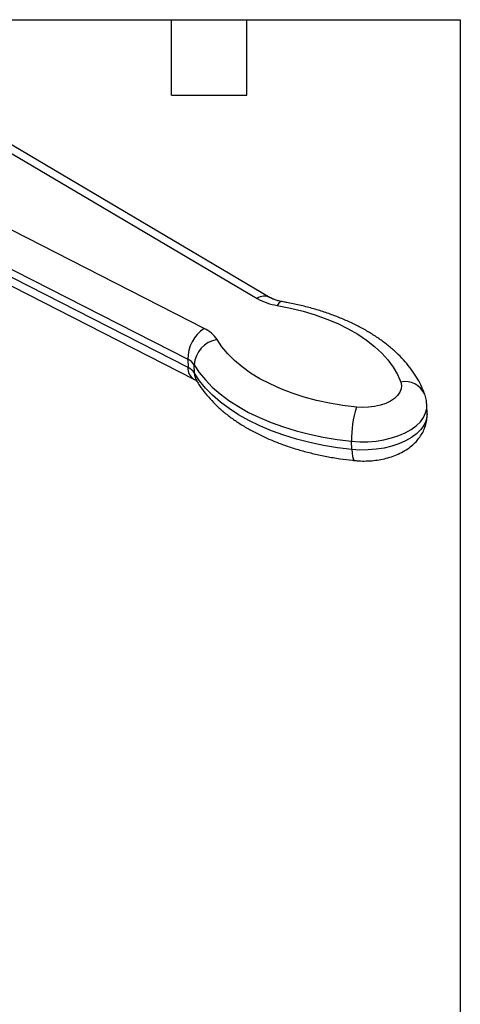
# Model space of a CAD drawing. Header units: inches. Extents: x 0.2 to 10.8, y 0.2 to 8.2.
# Tile 13 of 13: x 9 to 10.8, y 4.3 to 8.2. Entities that reach past the tile are written whole.
import ezdxf

# ---------------------------------------------------------------- set-up
doc = ezdxf.new("R2010")
doc.units = ezdxf.units.IN
doc.header["$MEASUREMENT"] = 0
doc.linetypes.add('SLD-Solid', pattern=[0])
doc.layers.add('TEXT', color=140, linetype='SLD-Solid', lineweight=25)

msp = doc.modelspace()

# ---------------------------------------------------------------- linework, layer by layer
for p, q in [((8.7089, 7.8673), (9.941, 7.1407)), ((9.9934, 7.1438), (8.7597, 7.8713)), ((9.7302, 7.0215), (8.407, 7.6964)), ((8.3391, 7.5749), (9.6648, 6.8986)), ((9.6658, 6.866), (8.3401, 7.5422)), ((8.364, 7.4952), (9.6889, 6.8194)), ((9.6648, 6.8986), (9.6658, 6.866)), ((9.6914, 6.8438), (9.6905, 6.8765)), ((10.6178, 6.6817), (10.6169, 6.7144)), ((10.3182, 6.5396), (10.3172, 6.5723))]:
    msp.add_line(p, q)
at = {"flags": 128}
for points in [[(10.0406, 7.1281), (10.0397, 7.1282), (10.0338, 7.1267), (10.0276, 7.1215), (10.0212, 7.1129)], [(10.0212, 7.1129), (10.0733, 7.1025), (10.1237, 7.09), (10.1722, 7.0755), (10.2186, 7.0589), (10.2624, 7.0405), (10.3036, 7.0202), (10.3419, 6.9982), (10.3771, 6.9747), (10.4089, 6.9497), (10.4373, 6.9234), (10.462, 6.896), (10.483, 6.8675), (10.5001, 6.8381), (10.5131, 6.8081)], [(10.3363, 6.7079), (10.2821, 6.7148), (10.2292, 6.7238), (10.1777, 6.735), (10.1281, 6.7484), (10.0804, 6.7638), (10.0351, 6.7811), (9.9923, 6.8003), (9.9523, 6.8213), (9.9152, 6.8439), (9.8814, 6.8681), (9.851, 6.8936), (9.8241, 6.9204), (9.8009, 6.9483), (9.7815, 6.9772)], [(9.6905, 6.8765), (9.7107, 6.8461), (9.7348, 6.8165), (9.7625, 6.788), (9.7937, 6.7608), (9.8284, 6.7349), (9.8662, 6.7104), (9.907, 6.6875), (9.9507, 6.6663), (9.9971, 6.6469), (10.0458, 6.6293), (10.0967, 6.6137), (10.1496, 6.6002), (10.2041, 6.5887), (10.2601, 6.5794), (10.3172, 6.5723)], [(10.3182, 6.5396), (10.2611, 6.5467), (10.2051, 6.556), (10.1506, 6.5675), (10.0977, 6.581), (10.0468, 6.5966), (9.998, 6.6142), (9.9517, 6.6336), (9.908, 6.6548), (9.8672, 6.6777), (9.8293, 6.7022), (9.7947, 6.7281), (9.7635, 6.7554), (9.7358, 6.7838), (9.7117, 6.8134), (9.6914, 6.8438)], [(10.5131, 6.8081), (10.516, 6.7946), (10.5148, 6.781), (10.5095, 6.7676), (10.5004, 6.7547), (10.4877, 6.7428), (10.4717, 6.7322), (10.4529, 6.7231), (10.4318, 6.7159), (10.4089, 6.7106), (10.3849, 6.7075), (10.3605, 6.7066), (10.3363, 6.7079)], [(10.3172, 6.5723), (10.3494, 6.5702), (10.382, 6.5704), (10.4144, 6.5731), (10.4461, 6.5782), (10.4764, 6.5855), (10.5049, 6.5949), (10.531, 6.6063), (10.5543, 6.6195), (10.5743, 6.6343), (10.5908, 6.6503), (10.6035, 6.6673), (10.612, 6.685), (10.6163, 6.7031), (10.6169, 6.7144)], [(10.6178, 6.6817), (10.6173, 6.6704), (10.613, 6.6523), (10.6045, 6.6346), (10.5918, 6.6176), (10.5753, 6.6016), (10.5552, 6.5868), (10.5319, 6.5737), (10.5058, 6.5622), (10.4774, 6.5528), (10.447, 6.5455), (10.4154, 6.5404), (10.383, 6.5378), (10.3504, 6.5375), (10.3182, 6.5396)], [(10.3182, 6.5396), (10.3191, 6.5247), (10.3207, 6.5124), (10.3231, 6.5033), (10.3262, 6.4976), (10.3295, 6.4956)]]:
    msp.add_lwpolyline(points, dxfattribs=at)
for centre, radius, start, end in [((9.9699, 7.0965), 0.0528, 63.5481, 123.1581), ((10.0589, 7.3506), 0.2408, 240.6682, 260.982), ((9.8147, 6.8976), 0.1499, 124.3014, 179.6037), ((9.6783, 6.9093), 0.1236, 33.329, 65.1369), ((9.7993, 6.8696), 0.1091, 99.3807, 176.3521), ((9.6388, 6.8426), 0.0618, 33.329, 65.1369), ((9.7146, 6.8612), 0.0491, 174.3848, 238.4071), ((9.6398, 6.8099), 0.0618, 33.329, 65.1369), ((9.7556, 6.8452), 0.0642, 181.1776, 210.7699), ((10.5301, 6.7239), 0.0858, 24.3697, 101.4109), ((10.7178, 6.5852), 0.4008, 162.1691, 181.847)]:
    msp.add_arc(centre, radius, start, end)
for points, knots in [([(10.0406, 7.1281), (10.0376, 7.1286), (10.0291, 7.1302), (10.0163, 7.1337), (10.004, 7.1383), (9.997, 7.1418), (9.994, 7.1434), (9.9934, 7.1438)], [0, 0, 0, 0, 0.143756, 0.420716, 0.691661, 0.934673, 1, 1, 1, 1]), ([(10.608, 6.7601), (10.6055, 6.7668), (10.5986, 6.7845), (10.5847, 6.8126), (10.5656, 6.8439), (10.5432, 6.8743), (10.5174, 6.9037), (10.4884, 6.932), (10.4563, 6.959), (10.4213, 6.9845), (10.3834, 7.0085), (10.343, 7.0308), (10.3002, 7.0513), (10.2553, 7.0699), (10.2085, 7.0867), (10.16, 7.1015), (10.1099, 7.1143), (10.0699, 7.1228), (10.0465, 7.127), (10.0406, 7.1281)], [0, 0, 0, 0, 0.035814, 0.094748, 0.154274, 0.214742, 0.276171, 0.338493, 0.401567, 0.465213, 0.529241, 0.593482, 0.657798, 0.722075, 0.786263, 0.850337, 0.914288, 0.978119, 1, 1, 1, 1]), ([(9.6889, 6.8194), (9.6904, 6.8186), (9.6947, 6.8163), (9.6992, 6.8131), (9.7014, 6.811), (9.7011, 6.8113), (9.7011, 6.8114)], [0, 0, 0, 0, 0.185001, 0.520464, 0.858771, 1, 1, 1, 1]), ([(9.7003, 6.8125), (9.7042, 6.8063), (9.7145, 6.7895), (9.7341, 6.7631), (9.7597, 6.7336), (9.7886, 6.7053), (9.8207, 6.6783), (9.8557, 6.6527), (9.8934, 6.6287), (9.9338, 6.6063), (9.9765, 6.5858), (10.0214, 6.5671), (10.0681, 6.5503), (10.1166, 6.5354), (10.1666, 6.5225), (10.2179, 6.5116), (10.2693, 6.5029), (10.3067, 6.498), (10.3266, 6.4959), (10.3295, 6.4956)], [0, 0, 0, 0, 0.035719, 0.0968496, 0.1586305, 0.2213162, 0.2847636, 0.3487912, 0.4132084, 0.4778445, 0.5425595, 0.6072374, 0.6718268, 0.7363013, 0.8006522, 0.8648826, 0.9290032, 0.9896402, 1, 1, 1, 1]), ([(10.6167, 6.7144), (10.6163, 6.7212), (10.6154, 6.7351), (10.6115, 6.7502), (10.6086, 6.7585), (10.608, 6.7601)], [0, 0, 0, 0, 0.433173, 0.895273, 1, 1, 1, 1]), ([(10.3295, 6.4956), (10.3349, 6.4951), (10.35, 6.4938), (10.3752, 6.4935), (10.4046, 6.4953), (10.4337, 6.4996), (10.4623, 6.5064), (10.4899, 6.5156), (10.5164, 6.5276), (10.5402, 6.5418), (10.5607, 6.5577), (10.5778, 6.5746), (10.592, 6.5929), (10.6032, 6.6124), (10.6117, 6.6335), (10.6167, 6.6559), (10.6186, 6.6725), (10.6177, 6.681), (10.6177, 6.6818)], [0, 0, 0, 0, 0.040007, 0.111494, 0.18299, 0.254833, 0.327356, 0.400958, 0.475941, 0.55228, 0.619892, 0.684964, 0.74749, 0.807921, 0.866827, 0.931187, 0.993521, 1, 1, 1, 1])]:
    msp.add_open_spline(points, degree=3, knots=knots)
at = {"layer": 'TEXT'}
for p, q in [((0.25, 8.25), (10.75, 8.25)), ((9.6, 7.95), (9.6, 8.25)), ((9.9, 7.95), (9.9, 8.25)), ((10.75, 8.25), (10.75, 0.25)), ((9.6, 7.95), (9.9, 7.95))]:
    msp.add_line(p, q, dxfattribs=at)

doc.saveas('drawing.dxf')
